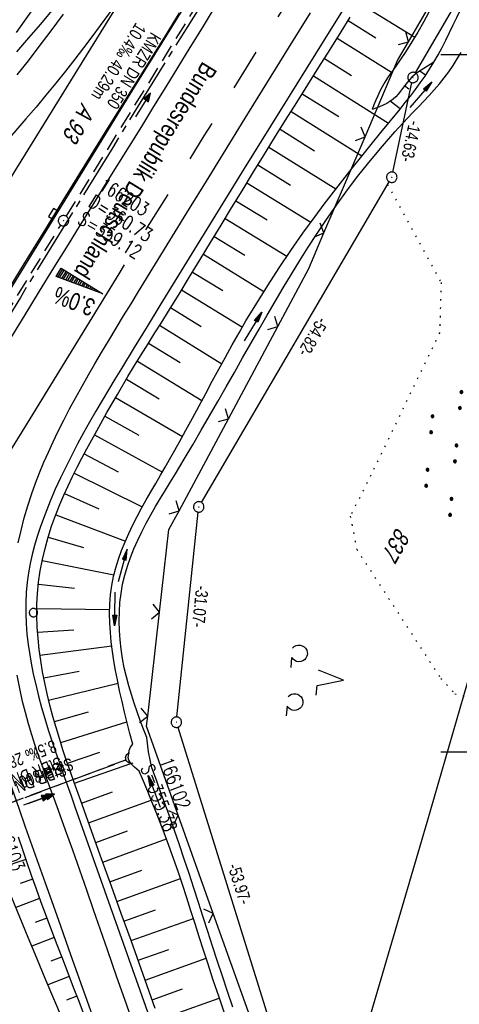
# Model space of a CAD drawing. Extents: x 509054 to 510017, y 459212 to 460305.
# Tile 29 of 63: x 509535 to 509598, y 459664 to 459805. Entities that reach past the tile are written whole.
import ezdxf

# ---------------------------------------------------------------- set-up
doc = ezdxf.new("R2010")
doc.units = 0
doc.header["$LTSCALE"] = 10
doc.header["$MEASUREMENT"] = 0
for name, pattern in [('ACHSE', [5.5, 4, -0.5, 0.5, -0.5]), ('AUSGEZOGEN', [0]), ('LT00', [0]), ('LT02', [0.4, 0.2, -0.2]), ('LT12', [0.4, 0.3, -0.1]), ('PUNKTX2_STR', [0.6, 0.1, -0.5]), ('STRICHLINIE2', [0.375, 0.25, -0.125])]:
    doc.linetypes.add(name, pattern=pattern)
doc.layers.get('0').update_dxf_attribs({"linetype": 'LT00'})
for name, color, linetype in [('--EK_FBR', 1, 'LT00'), ('--EK_Halt-Pfeil', 4, 'LT00'), ('--EK_Haltung', 7, 'STRICHLINIE2'), ('--EK_Haltung-Text', 140, 'LT00'), ('--EK_Schacht-Text', 5, 'LT00'), ('--EL_DFK_AB_L', 21, 'LT00'), ('--EL_DFK_AB_P', 7, 'LT00'), ('--EL_Halt-Pfeil', 4, 'LT00'), ('--EL_Haltung', 182, 'STRICHLINIE2'), ('--EL_Haltung-Text', 182, 'LT00'), ('-AX-093', 35, 'ACHSE'), ('-QUE-20O', 11, 'LT00'), ('ABSTAND', 8, 'LT00'), ('BRD', 255, 'Continuous'), ('DFK_AB_L', 21, 'LT00'), ('DFK_AB_P', 7, 'LT00'), ('DFK_BES-WEGE', 255, 'LT00'), ('DFK_FLUR_NR', 250, 'LT00'), ('DFK_KATASTER', 250, 'LT00'), ('DFK_NUTZUNG', 250, 'LT00'), ('DFK_NUTZUNGSGRENZE', 70, 'PUNKTX2_STR'), ('DFK_VERMPKT', 252, 'LT00'), ('DL', 182, 'LT12'), ('DL_PFEIL', 201, 'LT00'), ('DL_TEXT', 182, 'LT00'), ('PFEIL', 140, 'AUSGEZOGEN'), ('V110_AFBR_BAB', 250, 'LT00'), ('V110_BOESCH', 250, 'LT00'), ('V110_BOSCHUNG', 250, 'LT00'), ('V110_GRABEN', 250, 'LT00'), ('V110_H_BORD', 8, 'LT00'), ('V110_KA_PRUF', 182, 'LT00'), ('V110_LD_MARK', 250, 'LT00'), ('V110_LG_MARK', 250, 'LT02'), ('V110_RASTER', 250, 'LT00'), ('V110_SINKK', 182, 'LT00'), ('V110_UK_DURCH', 182, 'LT00'), ('V110_ZAUN', 40, 'LT00')]:
    doc.layers.add(name, color=color, linetype=linetype)
doc.styles.add('Beschrift', font='ARIAL.TTF')
doc.styles.add('Haltungsbeschriftung', font='ARIAL.TTF', dxfattribs={"width": 0.75})
doc.styles.add('schachtbeschriftung', font='romans.shx', dxfattribs={"width": 0.75, "height": 2})
doc.styles.get("Standard").update_dxf_attribs({"font": 'ARIAL.TTF'})

# ---------------------------------------------------------------- blocks, each defined once
blk = doc.blocks.new('SYMB7010')
at = {"color": 0, "linetype": 'ByBlock'}
for points in [[(-0.031408, 0.499213), (-0.093728, 0.49134), (-0.15457, 0.475719), (-0.212975, 0.452595), (-0.268021, 0.422333), (-0.31884, 0.385411), (-0.36463, 0.342411), (-0.40467, 0.29401), (-0.438329, 0.240973), (-0.465074, 0.184136), (-0.484486, 0.124395), (-0.496256, 0.062692), (-0.5002, 0)], [(-0.5002, 0), (-0.496256, -0.062692), (-0.484486, -0.124395), (-0.465075, -0.184136), (-0.438329, -0.240973), (-0.404671, -0.29401), (-0.36463, -0.342411), (-0.31884, -0.385411), (-0.268021, -0.422333), (-0.212975, -0.452595), (-0.154571, -0.475719), (-0.093728, -0.49134), (-0.031408, -0.499213), (0.031408, -0.499213)], [(0.5002, 0), (0.496256, 0.062692), (0.484485, 0.124395), (0.465074, 0.184136), (0.438329, 0.240973), (0.40467, 0.29401), (0.36463, 0.342411), (0.31884, 0.385411), (0.268021, 0.422333), (0.212975, 0.452595), (0.15457, 0.475719), (0.093728, 0.49134), (0.031408, 0.499213), (-0.031408, 0.499213)], [(0.031408, -0.499213), (0.093728, -0.491341), (0.15457, -0.475719), (0.212975, -0.452595), (0.268021, -0.422333), (0.31884, -0.385411), (0.36463, -0.342411), (0.404671, -0.294011), (0.438329, -0.240974), (0.465075, -0.184136), (0.484486, -0.124395), (0.496256, -0.062692), (0.500201, 0)]]:
    blk.add_lwpolyline(points, dxfattribs=at)
blk = doc.blocks.new('SYMB0003')
at = {"color": 0, "linetype": 'ByBlock'}
for p, q in [((-0.015712, 0), (0.010166, 0.012015)), ((0, -0.021257), (-0.015712, 0)), ((0.010166, 0.012015), (0, -0.021257))]:
    blk.add_line(p, q, dxfattribs=at)
for points in [[(-0.031395, 0.499013), (-0.093691, 0.491144), (-0.154509, 0.475528), (-0.21289, 0.452414), (-0.267913, 0.422164), (-0.318712, 0.385257), (-0.364484, 0.342274), (-0.404509, 0.293893), (-0.438154, 0.240877), (-0.464888, 0.184062), (-0.484292, 0.124345), (-0.496058, 0.062667), (-0.5, 0)], [(-0.5, 0), (-0.496058, -0.062667), (-0.484292, -0.124345), (-0.464888, -0.184062), (-0.438154, -0.240877), (-0.404509, -0.293893), (-0.364485, -0.342274), (-0.318712, -0.385257), (-0.267914, -0.422164), (-0.21289, -0.452414), (-0.154509, -0.475529), (-0.093691, -0.491144), (-0.031395, -0.499014), (0.031395, -0.499014)], [(0.5, 0), (0.496057, 0.062667), (0.484292, 0.124345), (0.464888, 0.184062), (0.438153, 0.240877), (0.404509, 0.293893), (0.364484, 0.342274), (0.318712, 0.385257), (0.267913, 0.422164), (0.21289, 0.452414), (0.154509, 0.475528), (0.093691, 0.491144), (0.031395, 0.499013), (-0.031395, 0.499013)], [(0.031395, -0.499014), (0.093691, -0.491144), (0.154509, -0.475529), (0.21289, -0.452414), (0.267914, -0.422164), (0.318712, -0.385257), (0.364485, -0.342274), (0.404509, -0.293893), (0.438154, -0.240877), (0.464889, -0.184062), (0.484292, -0.124345), (0.496058, -0.062667), (0.5, 0)]]:
    blk.add_lwpolyline(points, dxfattribs=at)
blk = doc.blocks.new('SYMB7110')
at = {"color": 0, "linetype": 'ByBlock'}
for p, q in [((-0.515, 0.392919), (-0.515, 0.367081)), ((-0.51, 0.362895), (-0.51, 0.397105)), ((-0.505, 0.399164), (-0.505, 0.360836)), ((-0.5, 0.360204), (-0.5, 0.399796)), ((-0.495, 0.399164), (-0.495, 0.360836)), ((-0.49, 0.362895), (-0.49, 0.397105)), ((-0.485, 0.392919), (-0.485, 0.367081)), ((-0.48, 0.379874), (-0.48, 0.380145)), ((-0.285, 0.392919), (-0.285, 0.367081)), ((-0.28, 0.362895), (-0.28, 0.397105)), ((-0.275, 0.399164), (-0.275, 0.360836)), ((-0.27, 0.360204), (-0.27, 0.399796)), ((-0.265, 0.399164), (-0.265, 0.360836)), ((-0.26, 0.362895), (-0.26, 0.397105)), ((-0.255, 0.392919), (-0.255, 0.367081)), ((-0.25, 0.379874), (-0.25, 0.380146)), ((0.255, 0.392919), (0.255, 0.367081)), ((0.26, 0.362895), (0.26, 0.397105)), ((0.265, 0.399164), (0.265, 0.360836)), ((0.27, 0.360204), (0.27, 0.399796)), ((0.275, 0.399164), (0.275, 0.360836)), ((0.28, 0.362895), (0.28, 0.397105)), ((0.285, 0.392919), (0.285, 0.367081)), ((0.29, 0.379874), (0.29, 0.380145)), ((0.485, 0.392919), (0.485, 0.367081)), ((0.49, 0.362895), (0.49, 0.397105)), ((0.495, 0.399164), (0.495, 0.360836)), ((0.5, 0.360204), (0.5, 0.399796)), ((0.505, 0.399164), (0.505, 0.360836)), ((0.51, 0.362895), (0.51, 0.397105)), ((0.515, 0.392919), (0.515, 0.367081)), ((0.52, 0.379874), (0.52, 0.380146)), ((-0.9, 0.012919), (-0.9, -0.012919)), ((-0.895, -0.017106), (-0.895, 0.017105)), ((-0.89, 0.019164), (-0.89, -0.019164)), ((-0.885, -0.019797), (-0.885, 0.019796)), ((-0.88, 0.019164), (-0.88, -0.019164)), ((-0.875, -0.017106), (-0.875, 0.017105)), ((-0.87, 0.012919), (-0.87, -0.012919)), ((-0.865, -0.000126), (-0.865, 0.000145)), ((-0.67, 0.012919), (-0.67, -0.012919)), ((-0.665, -0.017106), (-0.665, 0.017105)), ((-0.66, 0.019164), (-0.66, -0.019164)), ((-0.655, -0.019797), (-0.655, 0.019796)), ((-0.65, 0.019164), (-0.65, -0.019164)), ((-0.645, -0.017106), (-0.645, 0.017105)), ((-0.64, 0.012919), (-0.64, -0.012919)), ((-0.635, -0.000126), (-0.635, 0.000145)), ((-0.13, 0.012919), (-0.13, -0.012919)), ((-0.125, -0.017105), (-0.125, 0.017105)), ((-0.12, 0.019164), (-0.12, -0.019164)), ((-0.115, -0.019796), (-0.115, 0.019796)), ((-0.11, 0.019164), (-0.11, -0.019164)), ((-0.105, -0.017105), (-0.105, 0.017105)), ((-0.1, 0.012919), (-0.1, -0.012919)), ((-0.095, -0.000126), (-0.095, 0.000146)), ((0.1, 0.012919), (0.1, -0.012919)), ((0.105, -0.017105), (0.105, 0.017105)), ((0.11, 0.019164), (0.11, -0.019164)), ((0.115, -0.019796), (0.115, 0.019796)), ((0.12, 0.019164), (0.12, -0.019164)), ((0.125, -0.017105), (0.125, 0.017105)), ((0.13, 0.012919), (0.13, -0.012919)), ((0.135, -0.000126), (0.135, 0.000146)), ((0.64, 0.012919), (0.64, -0.012919)), ((0.645, -0.017105), (0.645, 0.017105)), ((0.65, 0.019164), (0.65, -0.019164)), ((0.655, -0.019796), (0.655, 0.019796)), ((0.66, 0.019164), (0.66, -0.019164)), ((0.665, -0.017105), (0.665, 0.017105)), ((0.67, 0.012919), (0.67, -0.012919)), ((0.675, -0.000126), (0.675, 0.000146)), ((0.87, 0.012919), (0.87, -0.012919)), ((0.875, -0.017105), (0.875, 0.017105)), ((0.88, 0.019164), (0.88, -0.019164)), ((0.885, -0.019796), (0.885, 0.019796)), ((0.89, 0.019164), (0.89, -0.019164)), ((0.895, -0.017105), (0.895, 0.017105)), ((0.9, 0.012919), (0.9, -0.012919)), ((0.905, -0.000126), (0.905, 0.000146)), ((-0.515, -0.367081), (-0.515, -0.392919)), ((-0.51, -0.397105), (-0.51, -0.362895)), ((-0.505, -0.360836), (-0.505, -0.399164)), ((-0.5, -0.399796), (-0.5, -0.360204)), ((-0.495, -0.360836), (-0.495, -0.399164)), ((-0.49, -0.397106), (-0.49, -0.362895)), ((-0.485, -0.367081), (-0.485, -0.392919)), ((-0.48, -0.380126), (-0.48, -0.379855)), ((-0.285, -0.367081), (-0.285, -0.392919)), ((-0.28, -0.397105), (-0.28, -0.362895)), ((-0.275, -0.360836), (-0.275, -0.399164)), ((-0.27, -0.399796), (-0.27, -0.360204)), ((-0.265, -0.360836), (-0.265, -0.399164)), ((-0.26, -0.397105), (-0.26, -0.362895)), ((-0.255, -0.367081), (-0.255, -0.392919)), ((-0.25, -0.380126), (-0.25, -0.379855)), ((0.255, -0.367081), (0.255, -0.392919)), ((0.26, -0.397105), (0.26, -0.362895)), ((0.265, -0.360836), (0.265, -0.399164)), ((0.27, -0.399796), (0.27, -0.360204)), ((0.275, -0.360836), (0.275, -0.399164)), ((0.28, -0.397105), (0.28, -0.362895)), ((0.285, -0.367081), (0.285, -0.392919)), ((0.29, -0.380126), (0.29, -0.379855)), ((0.485, -0.367081), (0.485, -0.392919)), ((0.49, -0.397105), (0.49, -0.362895)), ((0.495, -0.360836), (0.495, -0.399164)), ((0.5, -0.399796), (0.5, -0.360204)), ((0.505, -0.360836), (0.505, -0.399164)), ((0.51, -0.397105), (0.51, -0.362895)), ((0.515, -0.367081), (0.515, -0.392919)), ((0.52, -0.380126), (0.52, -0.379855))]:
    blk.add_line(p, q, dxfattribs=at)
for points in [[(-0.48, 0.38), (-0.481981, 0.388678), (-0.48753, 0.395637), (-0.49555, 0.399499), (-0.50445, 0.399499), (-0.51247, 0.395637), (-0.518019, 0.388678), (-0.52, 0.38), (-0.518019, 0.371322), (-0.51247, 0.364363), (-0.50445, 0.360501), (-0.49555, 0.360501), (-0.48753, 0.364363), (-0.481981, 0.371322), (-0.48, 0.38)], [(-0.25, 0.38), (-0.251981, 0.388678), (-0.25753, 0.395637), (-0.26555, 0.399499), (-0.27445, 0.399499), (-0.28247, 0.395637), (-0.288019, 0.388678), (-0.29, 0.38), (-0.288019, 0.371322), (-0.28247, 0.364363), (-0.27445, 0.360501), (-0.26555, 0.360501), (-0.25753, 0.364363), (-0.251981, 0.371322), (-0.25, 0.38)], [(0.29, 0.38), (0.288019, 0.388678), (0.28247, 0.395637), (0.27445, 0.399499), (0.26555, 0.399499), (0.25753, 0.395637), (0.251981, 0.388678), (0.25, 0.38), (0.251981, 0.371322), (0.25753, 0.364363), (0.26555, 0.360501), (0.27445, 0.360501), (0.28247, 0.364363), (0.288019, 0.371322), (0.29, 0.38)], [(0.52, 0.38), (0.518019, 0.388678), (0.51247, 0.395637), (0.50445, 0.399499), (0.495549, 0.399499), (0.48753, 0.395637), (0.481981, 0.388678), (0.48, 0.38), (0.481981, 0.371322), (0.48753, 0.364363), (0.495549, 0.360501), (0.50445, 0.360501), (0.51247, 0.364363), (0.518019, 0.371322), (0.52, 0.38)], [(-0.865, 0), (-0.866981, 0.008678), (-0.87253, 0.015637), (-0.88055, 0.019498), (-0.88945, 0.019498), (-0.89747, 0.015637), (-0.903019, 0.008678), (-0.905, 0)], [(-0.905, 0), (-0.903019, -0.008678), (-0.89747, -0.015637), (-0.88945, -0.019499), (-0.88055, -0.019499), (-0.87253, -0.015637), (-0.866981, -0.008678), (-0.865, 0)], [(-0.635, 0), (-0.636981, 0.008678), (-0.64253, 0.015637), (-0.65055, 0.019498), (-0.65945, 0.019498), (-0.66747, 0.015637), (-0.673019, 0.008678), (-0.675, 0)], [(-0.675, 0), (-0.673019, -0.008678), (-0.66747, -0.015637), (-0.65945, -0.019499), (-0.65055, -0.019499), (-0.64253, -0.015637), (-0.636981, -0.008678), (-0.635, 0)], [(-0.095, 0), (-0.096981, 0.008678), (-0.10253, 0.015637), (-0.11055, 0.019499), (-0.11945, 0.019499), (-0.12747, 0.015637), (-0.133019, 0.008678), (-0.135, 0)], [(-0.135, 0), (-0.133019, -0.008678), (-0.12747, -0.015637), (-0.11945, -0.019499), (-0.11055, -0.019499), (-0.10253, -0.015637), (-0.096981, -0.008678), (-0.095, 0)], [(0.135, 0), (0.133019, 0.008678), (0.12747, 0.015637), (0.11945, 0.019499), (0.11055, 0.019499), (0.10253, 0.015637), (0.096981, 0.008678), (0.095, 0)], [(0.095, 0), (0.096981, -0.008678), (0.10253, -0.015637), (0.11055, -0.019499), (0.11945, -0.019499), (0.12747, -0.015637), (0.133019, -0.008678), (0.135, 0)], [(0.675, 0), (0.673019, 0.008678), (0.66747, 0.015637), (0.65945, 0.019499), (0.65055, 0.019499), (0.64253, 0.015637), (0.636981, 0.008678), (0.635, 0)], [(0.635, 0), (0.636981, -0.008678), (0.64253, -0.015637), (0.65055, -0.019499), (0.65945, -0.019499), (0.66747, -0.015637), (0.673019, -0.008678), (0.675, 0)], [(0.905, 0), (0.903019, 0.008678), (0.89747, 0.015637), (0.88945, 0.019499), (0.88055, 0.019499), (0.87253, 0.015637), (0.866981, 0.008678), (0.865, 0)], [(0.865, 0), (0.866981, -0.008678), (0.87253, -0.015637), (0.88055, -0.019499), (0.88945, -0.019499), (0.89747, -0.015637), (0.903019, -0.008678), (0.905, 0)], [(-0.48, -0.38), (-0.481981, -0.371322), (-0.48753, -0.364363), (-0.49555, -0.360501), (-0.50445, -0.360501), (-0.51247, -0.364363), (-0.518019, -0.371322), (-0.52, -0.38), (-0.518019, -0.388678), (-0.51247, -0.395637), (-0.50445, -0.399499), (-0.49555, -0.399499), (-0.48753, -0.395637), (-0.481981, -0.388678), (-0.48, -0.38)], [(-0.25, -0.38), (-0.251981, -0.371322), (-0.25753, -0.364363), (-0.26555, -0.360501), (-0.27445, -0.360501), (-0.28247, -0.364363), (-0.288019, -0.371322), (-0.29, -0.38), (-0.288019, -0.388678), (-0.28247, -0.395637), (-0.27445, -0.399499), (-0.26555, -0.399499), (-0.25753, -0.395637), (-0.251981, -0.388678), (-0.25, -0.38)], [(0.29, -0.38), (0.288019, -0.371322), (0.28247, -0.364363), (0.27445, -0.360501), (0.26555, -0.360501), (0.25753, -0.364363), (0.251981, -0.371322), (0.25, -0.38), (0.251981, -0.388678), (0.25753, -0.395637), (0.26555, -0.399499), (0.27445, -0.399499), (0.28247, -0.395637), (0.288019, -0.388678), (0.29, -0.38)], [(0.52, -0.38), (0.518019, -0.371322), (0.51247, -0.364363), (0.50445, -0.360501), (0.495549, -0.360501), (0.48753, -0.364363), (0.481981, -0.371322), (0.48, -0.38), (0.481981, -0.388678), (0.48753, -0.395637), (0.495549, -0.399499), (0.50445, -0.399499), (0.51247, -0.395637), (0.518019, -0.388678), (0.52, -0.38)]]:
    blk.add_lwpolyline(points, dxfattribs=at)
blk = doc.blocks.new('SYMB7201')
at = {"color": 0, "linetype": 'ByBlock'}
for p, q in [((0, 0.385), (-0.11, 0.015)), ((-0.255, -0.385), (-0.115, -0.385)), ((0.445, -0.385), (0.585, -0.385))]:
    blk.add_line(p, q, dxfattribs=at)
for points in [[(0.25, 0.015), (0.11, 0.015), (0, 0.385)], [(-0.393816, -0.383308), (-0.416239, -0.362945), (-0.432849, -0.337617), (-0.442589, -0.308936), (-0.444836, -0.27873), (-0.439449, -0.248923), (-0.426769, -0.221415), (-0.407606, -0.197958), (-0.38318, -0.180047), (-0.355047, -0.168823), (-0.325, -0.165), (-0.294953, -0.168823), (-0.26682, -0.180047), (-0.242394, -0.197959), (-0.223231, -0.221415), (-0.210551, -0.248923), (-0.205164, -0.27873), (-0.207411, -0.308936), (-0.21715, -0.337617), (-0.233761, -0.362945), (-0.256184, -0.383308)], [(0.306185, -0.383308), (0.283761, -0.362945), (0.267151, -0.337617), (0.257411, -0.308936), (0.255164, -0.27873), (0.260552, -0.248923), (0.273231, -0.221415), (0.292394, -0.197958), (0.31682, -0.180047), (0.344953, -0.168823), (0.375, -0.165), (0.405047, -0.168823), (0.43318, -0.180047), (0.457606, -0.197959), (0.476769, -0.221415), (0.489449, -0.248923), (0.494836, -0.27873), (0.492589, -0.308936), (0.48285, -0.337617), (0.466239, -0.362945), (0.443816, -0.383308)]]:
    blk.add_lwpolyline(points, dxfattribs=at)
blk = doc.blocks.new('Pfreil3')
at = {"layer": 'PFEIL'}
blk.add_hatch(color=256, dxfattribs=at).paths.add_polyline_path([(-1.55, 0.27), (-1.55, -0.27), (0, 0)])
for p, q in [((-1.55, 0), (-4.83, 0)), ((-1.55, -0.27), (-1.55, 0.27)), ((-1.55, 0.27), (0, 0)), ((0, 0), (-1.55, -0.27))]:
    blk.add_line(p, q, dxfattribs=at)
blk = doc.blocks.new('SYMB1107')
at = {"color": 0, "linetype": 'ByBlock'}
for points in [[(-0.2, 0), (-0.196157, 0.039018), (-0.184776, 0.076537), (-0.166294, 0.111114), (-0.141421, 0.141421), (-0.111114, 0.166294), (-0.076537, 0.184776), (-0.039018, 0.196157), (0, 0.2)], [(0, 0.2), (0.039018, 0.196157), (0.076537, 0.184776), (0.111114, 0.166294), (0.141421, 0.141421), (0.166294, 0.111114), (0.184776, 0.076537), (0.196157, 0.039018), (0.2, 0)]]:
    blk.add_lwpolyline(points, dxfattribs=at)
blk = doc.blocks.new('SYMB0652')
at = {"color": 0, "linetype": 'ByBlock'}
blk.add_lwpolyline([(-0.15, -0.075), (0.15, -0.075), (0.15, 0.075), (-0.15, 0.075), (-0.15, -0.075)], dxfattribs=at)
blk = doc.blocks.new('SYMB0024')
at = {"color": 0, "linetype": 'ByBlock'}
for p, q in [((-0.5, 0.5), (0, 0)), ((0, 0), (0.5, 0.5))]:
    blk.add_line(p, q, dxfattribs=at)
blk = doc.blocks.new('SYMB0070')
at = {"color": 0, "linetype": 'ByBlock'}
for p, q in [((-0.5, 0), (0.2, 0)), ((0.5, 0), (0.2, 0.1)), ((0.2, 0.1), (0.2, 0)), ((0.468, 0), (0.21, 0.086)), ((0.21, 0.086), (0.21, -0.086)), ((0.21, -0.086), (0.468, 0)), ((0.22, -0.072), (0.437, 0)), ((0.23, -0.058), (0.405, 0)), ((0.24, -0.045), (0.374, 0)), ((0.342, 0), (0.25, 0.031)), ((0.25, 0.031), (0.25, -0.031)), ((0.25, -0.031), (0.342, 0)), ((0.26, -0.017), (0.31, 0)), ((0.27, -0.003), (0.279, 0))]:
    blk.add_line(p, q, dxfattribs=at)
for points in [[(0.2, 0), (0.2, -0.1), (0.5, 0)], [(0.437, 0), (0.22, 0.072), (0.22, -0.072)], [(0.405, 0), (0.23, 0.058), (0.23, -0.058)], [(0.374, 0), (0.24, 0.045), (0.24, -0.045)], [(0.31, 0), (0.26, 0.017), (0.26, -0.017)], [(0.279, 0), (0.27, 0.003), (0.27, -0.003)]]:
    blk.add_lwpolyline(points, dxfattribs=at)

msp = doc.modelspace()

# ---------------------------------------------------------------- linework, layer by layer
at = {"layer": '--EK_FBR'}
for points in [[(509587.2, 459816.54), (509579.43, 459804.08), (509566.8, 459783.69), (509554.69, 459764.03), (509552.85, 459761.03), (509551.01, 459758.02), (509549.17, 459755.01), (509548.24, 459753.48), (509547.32, 459751.95), (509546.4, 459750.42), (509545.5, 459748.87), (509544.6, 459747.32), (509543.73, 459745.77), (509542.88, 459744.2), (509542.03, 459742.59), (509541.22, 459740.96), (509540.44, 459739.33), (509539.68, 459737.67), (509538.96, 459735.99), (509538.45, 459734.74), (509537.97, 459733.47), (509537.51, 459732.2), (509537.09, 459730.92), (509536.71, 459729.62), (509536.36, 459728.32), (509536.07, 459727.01), (509535.82, 459725.69), (509535.64, 459724.36), (509535.5, 459722.88), (509535.43, 459721.39), (509535.43, 459719.9), (509535.49, 459718.4), (509535.61, 459716.9), (509535.78, 459715.41), (509536, 459713.91), (509536.27, 459712.42), (509536.57, 459710.94), (509536.91, 459709.47), (509537.27, 459708), (509537.71, 459706.38), (509538.18, 459704.77), (509538.67, 459703.17), (509539.18, 459701.58), (509539.71, 459699.99), (509540.26, 459698.42), (509540.81, 459696.84), (509541.37, 459695.27), (509541.93, 459693.7), (509542.49, 459692.12), (509549.43, 459672.53), (509556.36, 459652.99)], [(509539.59, 459806.9), (509537.54, 459804.44), (509535.84, 459802.44), (509534.13, 459800.45)]]:
    msp.add_lwpolyline(points, dxfattribs=at)
at = {"layer": '--EK_FBR', "color": 2}
for points in [[(509562.47, 459806.76), (509560.74, 459803.92), (509559, 459801.09), (509557.26, 459798.26), (509555.53, 459795.42), (509553.78, 459792.59), (509552.03, 459789.76), (509550.28, 459786.94), (509548.52, 459784.11), (509546.76, 459781.29), (509545.01, 459778.47), (509543.25, 459775.64), (509541.5, 459772.81), (509539.43, 459769.45), (509537.37, 459766.09), (509535.31, 459762.72), (509533.26, 459759.36)], [(509557.47, 459806.03), (509555.66, 459803.12), (509553.85, 459800.21), (509552.03, 459797.31), (509550.22, 459794.4), (509547.19, 459789.51), (509544.16, 459784.62), (509541.14, 459779.73), (509538.13, 459774.83), (509535.04, 459769.81), (509531.96, 459764.78)]]:
    msp.add_lwpolyline(points, dxfattribs=at)
at = {"layer": '--EK_FBR', "color": 0}
msp.add_lwpolyline([(509553.21, 459639.15), (509551.7, 459643.38), (509550.2, 459647.61), (509548.69, 459651.84), (509547.18, 459656.07), (509545.68, 459660.29), (509543.82, 459665.5), (509541.97, 459670.72), (509540.12, 459675.93), (509538.26, 459681.14), (509537.31, 459683.82), (509536.36, 459686.5), (509535.41, 459689.19), (509534.47, 459691.88), (509533.54, 459694.57), (509532.63, 459697.27), (509532.12, 459698.8), (509531.62, 459700.33), (509531.14, 459701.86), (509530.68, 459703.41), (509530.24, 459704.95), (509529.83, 459706.51)], dxfattribs=at)
at = {"layer": '--EK_Haltung'}
for p, q in [((509541.25, 459776.84), (509561.65, 459809.84)), ((509520.52, 459743.13), (509540.46, 459775.57)), ((509524.8, 459689.53), (509549.87, 459698.86))]:
    msp.add_line(p, q, dxfattribs=at)
at = {"layer": '--EL_DFK_AB_L'}
for p, q in [((509591.38, 459797.42), (509610.68, 459830.8)), ((509588.12, 459783.19), (509590.84, 459796.04)), ((509560.64, 459735.8), (509587.58, 459781.81)), ((509557.13, 459705), (509560.18, 459734.4)), ((509557.27, 459703.53), (509572.87, 459653.43))]:
    msp.add_line(p, q, dxfattribs=at)
at = {"layer": '--EL_Haltung'}
for p, q in [((509541.25, 459776.84), (509561.65, 459809.84)), ((509520.52, 459743.13), (509540.46, 459775.57)), ((509524.8, 459689.53), (509549.87, 459698.86))]:
    msp.add_line(p, q, dxfattribs=at)
at = {"layer": '-AX-093', "ltscale": 0.2}
msp.add_lwpolyline([(509614.83, 459893.88), (509608.1, 459883.2), (509601.37, 459872.5), (509594.65, 459861.8), (509587.95, 459851.1), (509581.25, 459840.39), (509574.56, 459829.67), (509567.88, 459818.95), (509561.21, 459808.22), (509554.55, 459797.48), (509547.91, 459786.74), (509541.27, 459775.99), (509534.66, 459765.22), (509528.05, 459754.45), (509521.46, 459743.68), (509514.89, 459732.89), (509508.33, 459722.09), (509501.79, 459711.28), (509495.26, 459700.47), (509488.75, 459689.64), (509482.26, 459678.8), (509475.79, 459667.95), (509469.34, 459657.09)], dxfattribs=at)
at = {"layer": '-QUE-20O'}
for p, q in [((509540.7, 459769.3), (509539.99, 459768.14)), ((509540.28, 459768.03), (509540.96, 459769.14)), ((509541.22, 459768.98), (509540.56, 459767.93)), ((509540.85, 459767.82), (509541.47, 459768.82)), ((509541.73, 459768.67), (509541.14, 459767.71)), ((509541.43, 459767.61), (509541.98, 459768.51)), ((509542.24, 459768.35), (509541.71, 459767.5)), ((509542, 459767.39), (509542.49, 459768.19)), ((509542.75, 459768.04), (509542.29, 459767.29)), ((509542.57, 459767.18), (509543, 459767.88)), ((509543.26, 459767.72), (509542.86, 459767.07)), ((509543.15, 459766.97), (509543.51, 459767.57)), ((509543.77, 459767.41), (509543.43, 459766.86)), ((509543.72, 459766.76), (509544.03, 459767.25)), ((509544.28, 459767.09), (509544.01, 459766.65)), ((509544.29, 459766.54), (509544.54, 459766.94)), ((509544.79, 459766.78), (509544.58, 459766.44)), ((509544.87, 459766.33), (509545.05, 459766.62)), ((509545.3, 459766.46), (509545.15, 459766.22)), ((509545.44, 459766.12), (509545.56, 459766.31)), ((509545.81, 459766.15), (509545.73, 459766.01)), ((509546.02, 459765.91), (509546.07, 459765.99)), ((509546.32, 459765.83), (509546.3, 459765.8))]:
    msp.add_line(p, q, dxfattribs=at)
msp.add_lwpolyline([(509539.81, 459768.21), (509540.54, 459769.4), (509546.5, 459765.73), (509539.81, 459768.21)], dxfattribs=at)
at = {"layer": 'DFK_AB_L'}
for p, q in [((509591.38, 459797.42), (509610.68, 459830.8)), ((509588.12, 459783.19), (509590.84, 459796.04)), ((509560.64, 459735.8), (509587.58, 459781.81)), ((509557.13, 459705), (509560.18, 459734.4)), ((509557.27, 459703.53), (509572.87, 459653.43))]:
    msp.add_line(p, q, dxfattribs=at)
at = {"layer": 'DFK_KATASTER'}
for p, q in [((509631.55, 459823.12), (509592.97, 459689.87)), ((509592.97, 459689.87), (509580.53, 459647.44))]:
    msp.add_line(p, q, dxfattribs=at)
at = {"layer": 'DFK_NUTZUNGSGRENZE', "ltscale": 0.2}
for p, q in [((509587.36, 459781.44), (509595.04, 459767.35)), ((509595.04, 459767.35), (509594.82, 459760.15)), ((509594.82, 459760.15), (509584.97, 459739.71)), ((509584.97, 459739.71), (509582.01, 459733.83)), ((509582.01, 459733.83), (509582.92, 459729.06)), ((509582.92, 459729.06), (509594.98, 459710.53)), ((509594.98, 459710.53), (509597.01, 459708.33)), ((509597.01, 459708.33), (509603.76, 459706.51))]:
    msp.add_line(p, q, dxfattribs=at)
at = {"layer": 'DL'}
msp.add_line((509524.8, 459689.53), (509549.81, 459698.87), dxfattribs=at)
at = {"layer": 'V110_AFBR_BAB'}
for points in [[(509587.2, 459816.54), (509579.43, 459804.08), (509566.8, 459783.69), (509554.69, 459764.03), (509552.85, 459761.03), (509551.01, 459758.02), (509549.17, 459755.01), (509548.24, 459753.48), (509547.32, 459751.95), (509546.4, 459750.42), (509545.5, 459748.87), (509544.6, 459747.32), (509543.73, 459745.77), (509542.88, 459744.2), (509542.03, 459742.59), (509541.22, 459740.96), (509540.44, 459739.33), (509539.68, 459737.67), (509538.96, 459735.99), (509538.45, 459734.74), (509537.97, 459733.47), (509537.51, 459732.2), (509537.09, 459730.92), (509536.71, 459729.62), (509536.36, 459728.32), (509536.07, 459727.01), (509535.82, 459725.69), (509535.64, 459724.36), (509535.5, 459722.88), (509535.43, 459721.39), (509535.43, 459719.9), (509535.49, 459718.4), (509535.61, 459716.9), (509535.78, 459715.41), (509536, 459713.91), (509536.27, 459712.42), (509536.57, 459710.94), (509536.91, 459709.47), (509537.27, 459708), (509537.71, 459706.38), (509538.18, 459704.77), (509538.67, 459703.17), (509539.18, 459701.58), (509539.71, 459699.99), (509540.26, 459698.42), (509540.81, 459696.84), (509541.37, 459695.27), (509541.93, 459693.7), (509542.49, 459692.12), (509549.43, 459672.53), (509556.36, 459652.99)], [(509539.59, 459806.9), (509537.54, 459804.44), (509535.84, 459802.44), (509534.13, 459800.45)]]:
    msp.add_lwpolyline(points, dxfattribs=at)
at = {"layer": 'V110_AFBR_BAB', "color": 0}
for points in [[(509562.47, 459806.76), (509560.74, 459803.92), (509559, 459801.09), (509557.26, 459798.26), (509555.53, 459795.42), (509553.78, 459792.59), (509552.03, 459789.76), (509550.28, 459786.94), (509548.52, 459784.11), (509546.76, 459781.29), (509545.01, 459778.47), (509543.25, 459775.64), (509541.5, 459772.81), (509539.43, 459769.45), (509537.37, 459766.09), (509535.31, 459762.72), (509533.26, 459759.36)], [(509557.47, 459806.03), (509555.66, 459803.12), (509553.85, 459800.21), (509552.03, 459797.31), (509550.22, 459794.4), (509547.19, 459789.51), (509544.16, 459784.62), (509541.14, 459779.73), (509538.13, 459774.83), (509535.04, 459769.81), (509531.96, 459764.78)]]:
    msp.add_lwpolyline(points, dxfattribs=at)
at = {"layer": 'V110_AFBR_BAB', "color": 2}
msp.add_lwpolyline([(509553.21, 459639.15), (509551.7, 459643.38), (509550.2, 459647.61), (509548.69, 459651.84), (509547.18, 459656.07), (509545.68, 459660.29), (509543.82, 459665.5), (509541.97, 459670.72), (509540.12, 459675.93), (509538.26, 459681.14), (509537.31, 459683.82), (509536.36, 459686.5), (509535.41, 459689.19), (509534.47, 459691.88), (509533.54, 459694.57), (509532.63, 459697.27), (509532.12, 459698.8), (509531.62, 459700.33), (509531.14, 459701.86), (509530.68, 459703.41), (509530.24, 459704.95), (509529.83, 459706.51)], dxfattribs=at)
at = {"layer": 'V110_BOESCH'}
for points in [[(509598.35, 459816.45), (509597.64, 459814.97), (509596.94, 459813.49), (509596.23, 459812.01), (509595.51, 459810.53), (509594.79, 459809.06), (509594.05, 459807.6), (509593.29, 459806.15), (509592.51, 459804.71), (509591.7, 459803.29), (509590.85, 459801.89), (509589.98, 459800.51), (509589.05, 459799.15), (509588.62, 459798.55), (509588.19, 459797.94), (509587.76, 459797.33), (509587.34, 459796.71), (509586.95, 459796.08), (509586.58, 459795.44), (509586.25, 459794.81), (509585.95, 459794.16), (509585.67, 459793.5), (509585.4, 459792.84), (509585.14, 459792.17)], [(509534.09, 459803.22), (509535.27, 459804.87), (509536.45, 459806.52)], [(509554.02, 459663.17), (509552.86, 459666.41), (509551.7, 459669.65), (509550.54, 459672.9), (509549.14, 459676.81), (509547.73, 459680.72), (509546.32, 459684.63), (509544.91, 459688.54), (509543.51, 459692.45), (509542.94, 459694.02), (509542.39, 459695.58), (509541.84, 459697.15), (509541.3, 459698.72), (509540.78, 459700.3), (509540.27, 459701.89), (509539.79, 459703.48), (509539.33, 459705.08), (509538.91, 459706.7), (509538.51, 459708.32), (509538.17, 459709.9), (509537.86, 459711.49), (509537.59, 459713.09), (509537.37, 459714.69), (509537.21, 459716.3), (509537.09, 459717.91), (509537.04, 459719.52), (509537.05, 459721.13), (509537.13, 459722.74), (509537.28, 459724.34), (509537.51, 459725.97), (509537.82, 459727.59), (509538.2, 459729.2), (509538.64, 459730.8), (509539.14, 459732.37), (509539.7, 459733.93), (509540.31, 459735.47), (509540.89, 459736.84), (509541.51, 459738.18), (509542.15, 459739.52), (509542.81, 459740.84), (509543.49, 459742.15), (509544.18, 459743.46), (509545.62, 459746.08), (509547.08, 459748.69), (509548.58, 459751.28), (509550.1, 459753.85), (509551.06, 459755.42), (509552.02, 459756.99), (509552.99, 459758.56), (509553.97, 459760.12), (509554.94, 459761.68), (509555.91, 459763.24), (509557.43, 459765.7), (509558.95, 459768.17), (509560.45, 459770.64), (509561.96, 459773.11), (509563.46, 459775.59), (509564.96, 459778.06), (509566.47, 459780.53), (509567.98, 459783), (509569.56, 459785.55), (509571.14, 459788.09), (509572.73, 459790.64), (509574.32, 459793.18), (509575.92, 459795.72), (509577.51, 459798.26), (509579.1, 459800.8), (509580.69, 459803.34), (509581.99, 459805.44)], [(509594.01, 459798.96), (509591.65, 459797.47), (509591.23, 459797.17), (509590.85, 459796.82), (509590.5, 459796.45), (509590.16, 459796.04), (509589.84, 459795.63), (509589.52, 459795.21), (509589.2, 459794.79), (509588.87, 459794.39), (509588.52, 459794.01), (509588.14, 459793.67), (509587.7, 459793.34), (509587.23, 459793.06), (509586.73, 459792.81), (509586.21, 459792.58), (509585.68, 459792.37), (509585.14, 459792.17)], [(509534.36, 459687.78), (509534.98, 459685.96), (509535.6, 459684.13), (509536.23, 459682.31), (509536.87, 459680.49), (509537.61, 459678.44), (509538.36, 459676.4), (509539.13, 459674.37), (509539.9, 459672.33), (509540.69, 459670.3), (509541.47, 459668.27), (509542.26, 459666.24), (509543.04, 459664.21), (509543.82, 459662.18)], [(509540.7, 459661.65), (509539.46, 459664.57), (509538.24, 459667.49), (509537.01, 459670.41), (509535.79, 459673.33), (509534.58, 459676.26), (509533.38, 459679.2)]]:
    msp.add_lwpolyline(points, dxfattribs=at)
at = {"layer": 'V110_BOSCHUNG'}
for p, q in [((509583.25, 459807.49), (509591.26, 459802.55)), ((509581.68, 459804.95), (509585.66, 459802.48)), ((509580.1, 459802.41), (509587.91, 459797.54)), ((509578.29, 459799.52), (509582.19, 459797.07)), ((509576.72, 459796.99), (509587.49, 459790.2)), ((509592.81, 459797.09), (509591.96, 459797.67)), ((509590.41, 459795.1), (509589.79, 459795.56)), ((509575.12, 459794.45), (509580.35, 459791.16)), ((509589.18, 459792.25), (509587.75, 459793.37)), ((509573.52, 459791.9), (509583.68, 459785.53)), ((509571.92, 459789.34), (509576.86, 459786.26)), ((509570.33, 459786.79), (509579.95, 459780.81)), ((509568.74, 459784.23), (509573.43, 459781.33)), ((509567.16, 459781.66), (509576.34, 459776.02)), ((509565.59, 459779.09), (509570.1, 459776.34)), ((509564.03, 459776.53), (509572.9, 459771.11)), ((509562.47, 459773.96), (509566.86, 459771.28)), ((509560.92, 459771.4), (509569.62, 459766.08)), ((509559.36, 459768.84), (509563.7, 459766.18)), ((509557.8, 459766.29), (509566.52, 459760.93)), ((509556.23, 459763.75), (509560.63, 459761.03)), ((509554.65, 459761.21), (509563.56, 459755.67)), ((509553.06, 459758.65), (509557.6, 459755.85)), ((509551.46, 459756.08), (509560.72, 459750.42)), ((509549.88, 459753.47), (509554.6, 459750.65)), ((509548.32, 459750.84), (509557.91, 459745.24)), ((509546.78, 459748.17), (509551.64, 459745.43)), ((509545.29, 459745.49), (509555.04, 459740.15)), ((509543.82, 459742.77), (509548.69, 459740.2)), ((509542.38, 459739.98), (509552.16, 459735.14)), ((509541, 459737.08), (509545.93, 459734.88)), ((509539.73, 459734.01), (509549.73, 459730.25)), ((509538.65, 459730.82), (509543.72, 459729.32)), ((509537.8, 459727.48), (509548.09, 459725.38)), ((509537.25, 459724.04), (509542.45, 459723.48)), ((509537.04, 459720.58), (509547.48, 459720.42)), ((509537.14, 459717.18), (509542.33, 459717.51)), ((509537.48, 459713.86), (509547.77, 459715.2)), ((509538.02, 459710.6), (509543.1, 459711.57)), ((509538.72, 459707.43), (509548.69, 459709.84)), ((509539.54, 459704.34), (509544.42, 459705.72)), ((509540.45, 459701.34), (509549.96, 459704.32)), ((509541.41, 459698.39), (509546.05, 459699.95)), ((509542.41, 459695.51), (509550.5, 459698.34)), ((509543.43, 459692.65), (509547.87, 459694.24)), ((509544.45, 459689.82), (509553.45, 459693.07)), ((509545.47, 459686.98), (509550.02, 459688.64)), ((509546.49, 459684.16), (509555.64, 459687.49)), ((509535.45, 459684.56), (509531.74, 459683.29)), ((509547.51, 459681.34), (509552.08, 459683)), ((509548.52, 459678.53), (509557.63, 459681.82)), ((509536.43, 459681.74), (509534.64, 459681.11)), ((509537.43, 459678.94), (509534, 459677.68)), ((509549.53, 459675.72), (509554.05, 459677.34)), ((509538.46, 459676.14), (509536.81, 459675.52)), ((509550.54, 459672.9), (509559.5, 459676.09)), ((509539.52, 459673.34), (509536.3, 459672.11)), ((509540.59, 459670.54), (509539.03, 459669.94)), ((509551.55, 459670.08), (509555.98, 459671.65)), ((509552.56, 459667.25), (509561.32, 459670.37)), ((509541.68, 459667.74), (509538.62, 459666.57)), ((509542.76, 459664.95), (509541.27, 459664.38)), ((509553.57, 459664.43), (509557.91, 459665.97)), ((509554.58, 459661.6), (509563.21, 459664.67))]:
    msp.add_line(p, q, dxfattribs=at)
at = {"layer": 'V110_GRABEN'}
for points in [[(509589.17, 459792.23), (509589.9, 459793.17), (509590.63, 459794.11), (509591.35, 459795.05), (509592.05, 459796.01), (509592.73, 459796.98), (509593.39, 459797.96), (509594.01, 459798.96), (509594.61, 459800), (509595.18, 459801.06), (509595.73, 459802.13), (509596.26, 459803.22), (509596.78, 459804.31), (509597.29, 459805.4), (509597.8, 459806.49)], [(509565.16, 459663.36), (509564.4, 459665.59), (509563.65, 459667.81), (509562.91, 459670.04), (509562.23, 459672.12), (509561.56, 459674.2), (509560.89, 459676.28), (509560.22, 459678.36), (509559.55, 459680.44), (509558.87, 459682.52), (509558.19, 459684.59), (509557.49, 459686.66), (509556.78, 459688.73), (509556.14, 459690.53), (509555.5, 459692.33), (509554.84, 459694.12), (509554.18, 459695.91), (509553.52, 459697.71), (509553.07, 459699.99), (509552.79, 459702.04), (509552.33, 459703.26), (509551.87, 459704.49), (509551.43, 459705.73), (509551, 459706.97), (509550.59, 459708.22), (509550.22, 459709.48), (509549.88, 459710.76), (509549.58, 459712.07), (509549.33, 459713.4), (509549.13, 459714.73), (509548.98, 459716.07), (509548.88, 459717.41), (509548.84, 459718.76), (509548.87, 459720.09), (509548.96, 459721.42), (509549.11, 459722.74), (509549.34, 459724.04), (509549.64, 459725.34), (509550.02, 459726.62), (509550.46, 459727.89), (509550.95, 459729.14), (509551.5, 459730.37), (509552.09, 459731.59), (509552.71, 459732.8), (509553.37, 459734), (509554.06, 459735.19), (509554.76, 459736.38), (509555.47, 459737.56), (509556.19, 459738.73), (509556.91, 459739.9), (509558.16, 459741.98), (509559.4, 459744.06), (509560.61, 459746.14), (509561.82, 459748.22), (509563.01, 459750.29), (509564.19, 459752.37), (509565.37, 459754.44), (509566.55, 459756.52), (509567.73, 459758.59), (509568.92, 459760.66), (509570.06, 459762.64), (509571.21, 459764.62), (509572.38, 459766.59), (509573.56, 459768.55), (509574.76, 459770.51), (509575.98, 459772.44), (509577.23, 459774.37), (509578.5, 459776.27), (509580.03, 459778.47), (509581.61, 459780.64), (509583.23, 459782.78), (509584.89, 459784.88), (509586.61, 459786.94), (509588.39, 459788.96), (509590.21, 459790.93), (509590.99, 459791.74), (509591.77, 459792.55), (509592.55, 459793.36), (509593.31, 459794.17), (509594.06, 459795), (509594.79, 459795.84), (509595.49, 459796.7), (509596.15, 459797.59), (509596.76, 459798.5), (509597.34, 459799.43), (509597.9, 459800.38)], [(509564, 459662.33), (509563.17, 459664.77), (509562.35, 459667.22), (509561.55, 459669.67), (509560.94, 459671.55), (509560.34, 459673.43), (509559.74, 459675.31), (509559.14, 459677.19), (509558.54, 459679.07), (509557.92, 459680.95), (509557.3, 459682.82), (509556.65, 459684.68), (509555.99, 459686.54), (509555.3, 459688.39), (509554.73, 459689.88), (509554.15, 459691.36), (509553.55, 459692.83), (509552.94, 459694.3), (509552.33, 459695.77), (509551.71, 459697.24), (509551.06, 459697.8), (509550.8, 459698.04), (509550.55, 459698.28), (509550.35, 459698.54), (509550.21, 459698.82), (509550.15, 459699.13), (509550.16, 459699.47), (509550.21, 459699.82), (509550.28, 459700.17), (509550.49, 459700.66), (509550.78, 459701.09), (509550.39, 459702.62), (509550.01, 459704.15), (509549.63, 459705.68), (509549.26, 459707.22), (509548.91, 459708.77), (509548.58, 459710.34), (509548.32, 459711.69), (509548.08, 459713.04), (509547.88, 459714.41), (509547.7, 459715.77), (509547.58, 459717.14), (509547.49, 459718.5), (509547.47, 459719.86), (509547.51, 459721.21), (509547.61, 459722.55), (509547.79, 459723.87), (509548.04, 459725.15), (509548.36, 459726.42), (509548.74, 459727.67), (509549.18, 459728.91), (509549.68, 459730.14), (509550.22, 459731.35), (509550.8, 459732.56), (509551.42, 459733.76), (509552.06, 459734.95), (509552.72, 459736.14), (509553.39, 459737.32), (509554.08, 459738.5), (509554.76, 459739.68), (509555.45, 459740.85), (509556.45, 459742.62), (509557.44, 459744.38), (509558.41, 459746.14), (509559.37, 459747.9), (509560.32, 459749.66), (509561.26, 459751.42), (509562.2, 459753.17), (509563.15, 459754.91), (509564.1, 459756.65), (509565.07, 459758.39), (509566.05, 459760.11), (509567.04, 459761.83), (509568.58, 459764.4), (509570.16, 459766.94), (509571.8, 459769.45), (509573.47, 459771.94), (509575.19, 459774.41), (509576.95, 459776.84), (509578.25, 459778.59), (509579.58, 459780.33), (509580.92, 459782.06), (509582.27, 459783.77), (509583.64, 459785.47), (509585.01, 459787.17), (509586.39, 459788.86), (509587.78, 459790.54), (509589.17, 459792.23)]]:
    msp.add_lwpolyline(points, dxfattribs=at)
at = {"layer": 'V110_H_BORD'}
msp.add_lwpolyline([(509562.96, 459814.68), (509550.35, 459794.36), (509513.55, 459734.41), (509489.31, 459694.51), (509465.5, 459654.63), (509441.33, 459613.48), (509421.54, 459579.19)], dxfattribs=at)
at = {"layer": 'V110_LD_MARK'}
for points in [[(509550.82, 459810.77), (509543.47, 459798.93), (509531.45, 459779.48), (509518.8, 459758.92), (509506.49, 459738.8), (509493.88, 459718.09), (509482.31, 459698.96), (509470.36, 459679.09), (509458.31, 459658.79), (509445.9, 459637.76), (509434.19, 459617.74), (509422.56, 459597.62), (509414.46, 459583.45), (509410.1, 459576.19), (509406.87, 459570.16), (509404.59, 459566.11), (509395.6, 459550.13), (509390.1, 459540.31)], [(509550.82, 459810.77), (509549.65, 459809.13), (509548.48, 459807.5), (509547.31, 459805.87), (509546.12, 459804.24), (509544.93, 459802.62), (509543.72, 459801.02), (509542.5, 459799.42), (509541.13, 459797.67), (509539.74, 459795.94), (509538.33, 459794.23), (509536.91, 459792.53), (509535.47, 459790.83), (509534.02, 459789.15), (509532.46, 459787.38), (509530.89, 459785.61), (509529.32, 459783.85), (509527.74, 459782.1), (509526.15, 459780.36), (509524.56, 459778.61), (509522.42, 459776.28), (509520.28, 459773.95), (509518.14, 459771.62), (509516, 459769.29)], [(509540.82, 459805.85), (509538.89, 459803.28), (509537.33, 459801.23), (509535.76, 459799.18), (509534.18, 459797.14)], [(509534.37, 459729.99), (509534.77, 459731.78), (509535.22, 459733.56), (509535.73, 459735.31), (509536.3, 459737.05), (509536.84, 459738.57), (509537.42, 459740.06), (509538.03, 459741.55), (509538.68, 459743.02), (509539.35, 459744.47), (509540.05, 459745.92), (509540.88, 459747.58), (509541.73, 459749.22), (509542.61, 459750.85), (509543.51, 459752.47), (509544.43, 459754.09), (509545.36, 459755.69), (509546.3, 459757.29), (509547.35, 459759.05), (509548.41, 459760.81), (509549.48, 459762.56), (509550.55, 459764.31), (509551.63, 459766.06), (509554.06, 459770.02), (509556.5, 459773.99), (509558.93, 459777.95), (509561.36, 459781.91), (509563.8, 459785.87), (509566.91, 459790.92), (509570.03, 459795.96), (509573.16, 459801), (509576.3, 459806.03)], [(509436.45, 459580.67), (509440.55, 459587.81), (509452.06, 459607.46), (509463.69, 459627.3), (509476.18, 459648.44), (509488, 459668.3), (509499.91, 459688.18), (509511.46, 459707.38), (509523.84, 459727.75), (509533.15, 459743.03), (509536.07, 459747.77), (509548.83, 459768.61), (509549.63, 459769.9)], [(509551.25, 459659.89), (509549.89, 459663.78), (509548.53, 459667.68), (509547.17, 459671.58), (509546.17, 459674.44), (509545.18, 459677.31), (509544.18, 459680.17), (509543.18, 459683.03), (509542.17, 459685.89), (509541.15, 459688.75), (509540.12, 459691.6), (509539.55, 459693.15), (509538.98, 459694.69), (509538.42, 459696.24), (509537.87, 459697.79), (509537.33, 459699.34), (509536.8, 459700.9), (509536.31, 459702.46), (509535.83, 459704.04), (509535.39, 459705.62), (509534.99, 459707.22), (509534.57, 459709.11), (509534.21, 459711.02)]]:
    msp.add_lwpolyline(points, dxfattribs=at)
at = {"layer": 'V110_LG_MARK', "ltscale": 3, "flags": 128}
msp.add_lwpolyline([(509552.69, 459774.89), (509556.87, 459781.64), (509561.05, 459788.38), (509565.1, 459794.93), (509569.16, 459801.48), (509573.22, 459808.03), (509575.68, 459812.01), (509578.15, 459816), (509580.62, 459819.98), (509583.08, 459823.94), (509585.54, 459827.9), (509588, 459831.86), (509590.46, 459835.81), (509593.43, 459840.57), (509596.39, 459845.33), (509599.36, 459850.09), (509602.33, 459854.84), (509604.81, 459858.8), (509607.29, 459862.75), (509609.78, 459866.71), (509612.26, 459870.66), (509614.75, 459874.61), (509617.89, 459879.62), (509621.04, 459884.62), (509624.19, 459889.62), (509627.34, 459894.62), (509630.52, 459899.65), (509633.7, 459904.68), (509636.88, 459909.7), (509640.07, 459914.73), (509643.89, 459920.75), (509647.72, 459926.77), (509651.26, 459932.34), (509654.8, 459937.92), (509658.35, 459943.49), (509660.96, 459947.61), (509663.58, 459951.72), (509666.2, 459955.84), (509668.82, 459959.95), (509671.45, 459964.06), (509673.6, 459967.42), (509675.74, 459970.78), (509677.89, 459974.14), (509680.04, 459977.5), (509682.18, 459980.86), (509684.32, 459984.22), (509685.65, 459986.32), (509686.97, 459988.41)], dxfattribs=at)
at = {"layer": 'V110_RASTER'}
for p, q in [((509605, 459800), (509595, 459800)), ((509595, 459700), (509605, 459700))]:
    msp.add_line(p, q, dxfattribs=at)
at = {"layer": 'V110_ZAUN'}
for p, q in [((509590.34, 459801.89), (509597.83, 459814.89)), ((509578.23, 459774.47), (509584.12, 459788.26)), ((509564.51, 459747.81), (509571.59, 459761.03)), ((509557.43, 459734.59), (509564.51, 459747.81)), ((509552.94, 459705.12), (509554.64, 459720.02)), ((509562.35, 459676.78), (509557.31, 459690.91)), ((509567.38, 459662.65), (509562.35, 459676.78))]:
    msp.add_line(p, q, dxfattribs=at)
for points in [[(509584.12, 459788.26), (509588.79, 459799.2), (509590.34, 459801.89)], [(509571.59, 459761.03), (509576.06, 459769.38), (509578.23, 459774.47)], [(509554.64, 459720.02), (509555.99, 459731.91), (509557.43, 459734.59)], [(509557.31, 459690.91), (509552.77, 459703.66), (509552.94, 459705.12)]]:
    msp.add_lwpolyline(points, dxfattribs=at)

# ---------------------------------------------------------------- block references
at = {"layer": '--EK_Halt-Pfeil', "yscale": 4, "zscale": 4}
for p, xscale, rotation in [((509552.3, 459792.82), 3.999999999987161, 58.27165000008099), ((509537.68, 459693.26), 4.000000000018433, 20.40221000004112)]:
    msp.add_blockref('SYMB0070', p, dxfattribs=dict(at, xscale=xscale, rotation=rotation))
at = {"layer": '--EL_DFK_AB_P', "xscale": 1.500000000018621, "yscale": 1.5, "zscale": 1.5, "rotation": 264.7377099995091}
for p in [(509591, 459796.77), (509587.96, 459782.46), (509560.26, 459735.15), (509557.05, 459704.25)]:
    msp.add_blockref('SYMB0003', p, dxfattribs=at)
at = {"layer": '--EL_Halt-Pfeil', "yscale": 4, "zscale": 4}
for p, xscale, rotation in [((509552.3, 459792.82), 3.999999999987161, 58.27165000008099), ((509537.68, 459693.26), 4.000000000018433, 20.40221000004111)]:
    msp.add_blockref('SYMB0070', p, dxfattribs=dict(at, xscale=xscale, rotation=rotation))
at = {"layer": 'DFK_AB_P', "xscale": 1.500000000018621, "yscale": 1.5, "zscale": 1.5, "rotation": 264.7377099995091}
for p in [(509591, 459796.77), (509587.96, 459782.46), (509560.26, 459735.15), (509557.05, 459704.25)]:
    msp.add_blockref('SYMB0003', p, dxfattribs=at)
at = {"layer": 'DFK_NUTZUNG', "xscale": 10.00000000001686, "yscale": 10, "zscale": 10, "rotation": 264.7377100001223}
for name, p in [('SYMB7110', (509597.13, 459742.82)), ('SYMB7201', (509577.19, 459710.62))]:
    msp.add_blockref(name, p, dxfattribs=at)
at = {"layer": 'DFK_VERMPKT', "xscale": 1.200000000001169, "yscale": 1.200000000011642, "zscale": 1.2, "rotation": 264.7377100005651}
msp.add_blockref('SYMB7010', (509536.54, 459719.97), dxfattribs=at)
at = {"layer": 'DL_PFEIL', "xscale": 4.000000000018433, "yscale": 4, "zscale": 4, "rotation": 20.40221000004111}
msp.add_blockref('SYMB0070', (509537.05, 459693.08), dxfattribs=at)
at = {"layer": 'PFEIL'}
for p, rotation in [((509593.71, 459796.14), 49.12865115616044), ((509569.31, 459763.1), 58.37701240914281), ((509548.19, 459718.06), 269.0447404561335), ((509553.02, 459696.59), 110.5666170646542)]:
    msp.add_blockref('Pfreil3', p, dxfattribs=dict(at, rotation=rotation))
at = {"layer": 'PFEIL', "xscale": -1, "rotation": 254.465915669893}
msp.add_blockref('Pfreil3', (509549.98, 459729.06), dxfattribs=at)
at = {"layer": 'V110_KA_PRUF', "xscale": 1.499999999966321, "yscale": 1.5, "zscale": 1.5, "rotation": 240.5925000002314}
msp.add_blockref('SYMB0003', (509540.85, 459776.21), dxfattribs=at)
at = {"layer": 'V110_SINKK', "xscale": 4.500000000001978, "yscale": 4.5, "zscale": 4.5, "rotation": 238.3891165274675}
msp.add_blockref('SYMB0652', (509539.34, 459777.24), dxfattribs=at)
at = {"layer": 'V110_UK_DURCH', "xscale": 4.000000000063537, "yscale": 4.000000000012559, "zscale": 4, "rotation": 107.9354464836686}
msp.add_blockref('SYMB1107', (509550.57, 459699.12), dxfattribs=at)
at = {"layer": 'V110_ZAUN', "yscale": 2.099999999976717, "zscale": 2.1}
for p, xscale, rotation in [((509590.34, 459801.89), 2.100000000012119, 60.04345000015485), ((509584.12, 459788.26), 2.099999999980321, 66.89290999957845), ((509578.23, 459774.47), 2.099999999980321, 66.89290999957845), ((509571.59, 459761.03), 2.099999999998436, 61.82358000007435), ((509564.51, 459747.81), 2.099999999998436, 61.82358000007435), ((509557.43, 459734.59), 2.099999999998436, 61.82358000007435), ((509554.64, 459720.02), 2.100000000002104, 83.49860000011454), ((509552.94, 459705.12), 2.100000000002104, 83.49860000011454), ((509557.31, 459690.91), 2.100000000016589, 109.609219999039), ((509562.35, 459676.78), 2.100000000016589, 109.609219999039)]:
    msp.add_blockref('SYMB0024', p, dxfattribs=dict(at, xscale=xscale, rotation=rotation))

# ---------------------------------------------------------------- texts
at = {"layer": '--EK_Haltung-Text', "style": 'Haltungsbeschriftung', "width": 0.75}
for s, rotation, p in [('10.4‰ 40.29m', -121.7283, (509551.26, 459804.75)), ('KMZR DN 350', -121.7283, (509553.44, 459803.4)), ('8.5‰ 28.24m', -159.5978, (509539.42, 459701.74)), ('StBR DN 800', -159.5978, (509540.31, 459699.34))]:
    msp.add_text(s, height=1.8, rotation=rotation, dxfattribs=at).set_placement(p)
at = {"layer": '--EK_Schacht-Text', "style": 'schachtbeschriftung', "width": 0.75}
for s, rotation, p in [('166203', -31.7283, (509545.77, 459780.82)), ('D=360.73', -31.7283, (509544.25, 459778.37)), ('S=359.12', -31.7283, (509542.74, 459775.92)), ('166102', -69.5946, (509554.58, 459698.74)), ('S=355.38', -69.5946, (509551.88, 459697.74)), ('166103', -69.5978, (509530.81, 459689.9))]:
    msp.add_text(s, height=2, rotation=rotation, dxfattribs=at).set_placement(p)
at = {"layer": '--EL_Haltung-Text', "style": 'Haltungsbeschriftung', "width": 0.75}
for s, rotation, p in [('KMZR DN 350', -121.7283, (509553.44, 459803.4)), ('StBR DN 800', -159.5978, (509540.86, 459698.4))]:
    msp.add_text(s, height=1.8, rotation=rotation, dxfattribs=at).set_placement(p)
at = {"layer": '-QUE-20O', "style": 'Beschrift', "width": 0.75}
msp.add_text('3.0%', height=2.5, rotation=-200.3334, dxfattribs=at).set_placement((509545.61, 459764.79))
at = {"layer": 'ABSTAND', "width": 0.75}
for s, rotation, p in [(' -14.63-', -101.9922, (509590.57, 459791.19)), (' -54.82-', -120.3508, (509577.68, 459763)), (' -31.07-', -95.9303, (509559.95, 459724.43)), (' -53.97-', -72.7089, (509564.22, 459684.14))]:
    msp.add_text(s, height=1.8, rotation=rotation, dxfattribs=at).set_placement(p)
at = {"layer": 'BRD', "insert": (509560.21, 459799.59), "char_height": 2.5, "attachment_point": 7, "rotation": 238.4891, "style": 'Beschrift'}
msp.add_mtext('{\\W0.8;Bundesrepublik Deutschland}', dxfattribs=at)
at = {"layer": 'DFK_BES-WEGE', "oblique": 13.754, "width": 0.75}
msp.add_text('A 93', height=2.5, rotation=239, dxfattribs=at).set_placement((509543.46, 459793.24))
at = {"layer": 'DFK_FLUR_NR', "oblique": 13.754, "width": 0.75}
msp.add_text('837', height=2.5, rotation=240.5925, dxfattribs=at).set_placement((509588.67, 459732.33))
at = {"layer": 'DL_TEXT', "style": 'Haltungsbeschriftung', "width": 0.75}
msp.add_text('StBR 800', height=1.8, rotation=-159.5978, dxfattribs=at).set_placement((509541.86, 459699.2))

doc.saveas('drawing.dxf')
